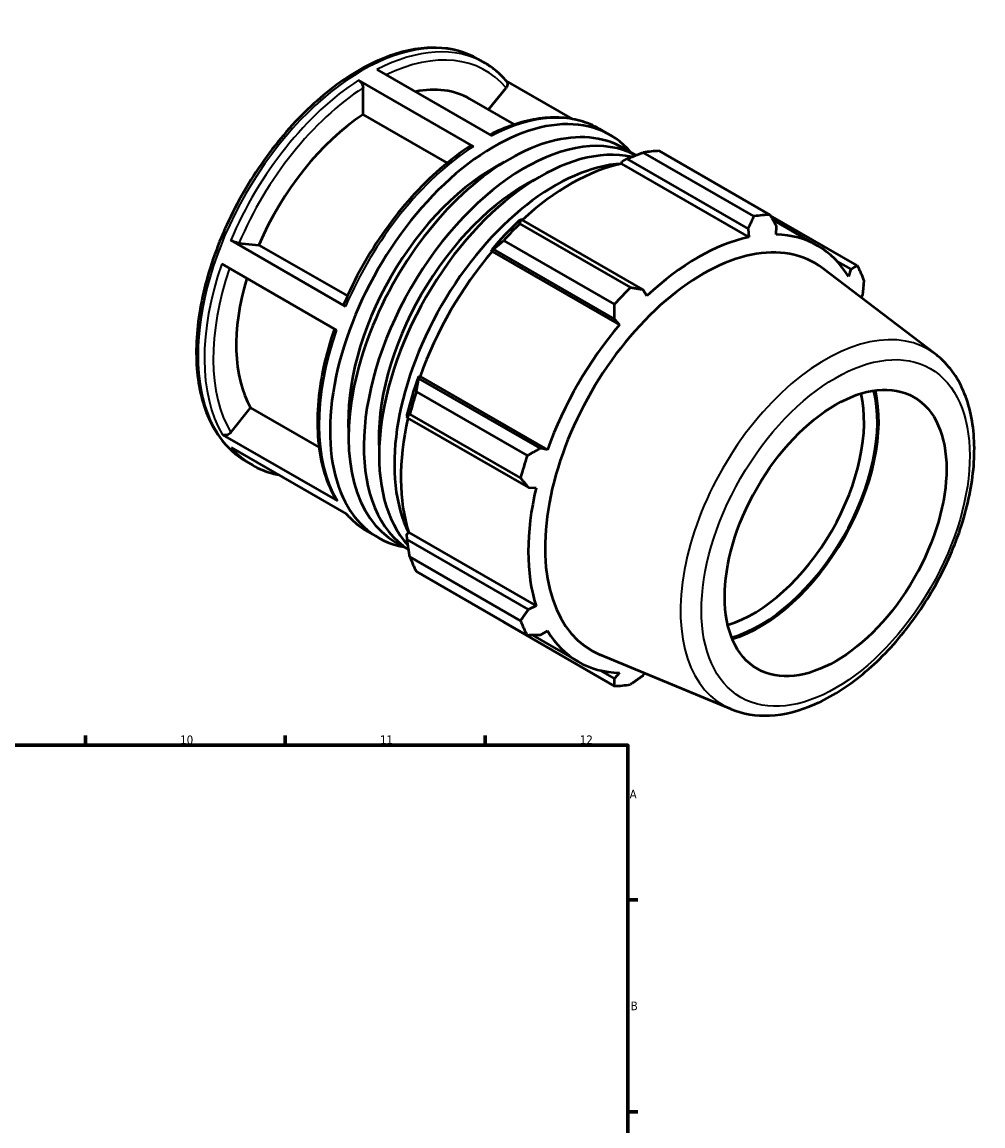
# Model space of a CAD drawing. Header units: millimetres. Extents: x -9 to 946, y -61 to 942.
# Tile 6 of 6: x 608 to 946, y 441 to 828. Entities that reach past the tile are written whole.
import ezdxf

# ---------------------------------------------------------------- set-up
doc = ezdxf.new("R2010")
doc.units = ezdxf.units.MM
for name, color, linetype, lineweight in [('Border (ANSI)', 7, 'Continuous', 70), ('Visible (ANSI)', 7, 'Continuous', 50), ('Visible Narrow (ANSI)', 7, 'Continuous', 35)]:
    doc.layers.add(name, color=color, linetype=linetype, lineweight=lineweight)
doc.styles.add('Note Text (ANSI)', font='tahoma.ttf')

# ---------------------------------------------------------------- blocks, each defined once
blk = doc.blocks.new('Borders Default Border')
at = {"layer": 'Border (ANSI)'}
for p, q in [((630.75, 574), (630.75, 577.45)), ((700.83, 574), (700.83, 577.45)), ((770.92, 574), (770.92, 577.45)), ((821, 519.75), (824.45, 519.75)), ((821, 445.5), (824.45, 445.5))]:
    blk.add_line(p, q, dxfattribs=at)
at = {"layer": 'Border (ANSI)', "flags": 128}
blk.add_lwpolyline([(20, 20), (20, 574), (821, 574), (821, 20), (20, 20)], dxfattribs=at)
at = {"layer": 'Border (ANSI)', "attachment_point": 7, "style": 'Note Text (ANSI)'}
for s, insert, char_height in [('10', (663.96, 574.34), 3.048), ('11', (734.04, 574.4), 3.048), ('12', (804.13, 574.4), 3.048), ('A', (821.63, 555.35), 3.05), ('B', (821.99, 481.1), 3.05)]:
    blk.add_mtext(s, dxfattribs=dict(at, insert=insert, char_height=char_height))

msp = doc.modelspace()

# ---------------------------------------------------------------- linework, layer by layer
at = {"layer": 'Visible (ANSI)'}
for p, q in [((768.493, 814.641), (770.695, 813.373)), ((732.947, 810.963), (773.252, 787.753)), ((766.853, 784.029), (726.548, 807.24)), ((801.729, 793.573), (778.298, 807.066)), ((728.104, 795.221), (728.104, 804.542)), ((772.089, 796.905), (778.29, 804.616)), ((765.476, 800.713), (781.138, 791.694)), ((757.636, 778.214), (728.104, 795.221)), ((811, 790.163), (814.758, 787.999)), ((819.301, 783.503), (823.835, 780.892)), ((831.986, 782.42), (870.832, 760.05)), ((818.787, 777.924), (818.979, 778.741)), ((818.979, 778.741), (820.644, 779.637)), ((820.644, 779.637), (863.19, 755.136)), ((865.246, 759.509), (826.399, 781.879)), ((818.787, 777.924), (863.468, 752.194)), ((901.476, 742.267), (870.949, 759.846)), ((783.697, 758.36), (782.802, 757.908)), ((783.062, 756.923), (821.909, 734.552)), ((826.243, 733.86), (783.697, 758.36)), ((863.19, 755.136), (863.468, 752.194)), ((871.862, 758.248), (887.573, 749.201)), ((873.052, 753.124), (873.084, 756.095)), ((681.683, 751.092), (721.989, 727.882)), ((816.322, 728.66), (777.475, 751.03)), ((684.588, 750.073), (691.565, 749.433)), ((691.565, 749.433), (722.602, 731.56)), ((773.115, 747.69), (773.804, 747.925)), ((773.411, 747.204), (773.115, 747.69)), ((773.411, 747.204), (818.091, 721.474)), ((773.804, 747.925), (816.35, 723.424)), ((894.436, 743.683), (899.209, 740.934)), ((718.818, 719.629), (678.513, 742.84)), ((928.919, 711.143), (889.329, 741.298)), ((899.209, 740.934), (898.361, 738.436)), ((827.675, 731.583), (826.243, 733.86)), ((902.909, 730.954), (903.307, 731.855)), ((816.35, 723.424), (818.091, 721.474)), ((747.679, 702.675), (747.534, 703.382)), ((747.534, 703.382), (748.102, 703.368)), ((790.225, 678.174), (747.679, 702.675)), ((748.102, 703.368), (792.782, 677.638)), ((746.832, 697.954), (785.678, 675.583)), ((681.69, 683.7), (688.666, 692.375)), ((688.666, 692.375), (712.648, 678.564)), ((743.521, 689.871), (743.581, 688.876)), ((783.364, 667.792), (744.518, 690.162)), ((743.581, 688.876), (786.127, 664.376)), ((678.785, 682.918), (719.09, 659.708)), ((722.319, 655.179), (682.014, 678.39)), ((792.782, 677.638), (790.225, 678.174)), ((687.201, 673.475), (689.403, 672.206)), ((786.127, 664.376), (788.812, 664.27)), ((729.708, 648.996), (733.466, 646.832)), ((743.521, 648.044), (744.132, 648.618)), ((743.581, 646.159), (743.521, 648.044)), ((744.132, 648.618), (788.812, 622.888)), ((739.634, 645.16), (744.119, 642.577)), ((786.127, 621.658), (743.581, 646.159)), ((744.518, 640.056), (783.364, 617.686)), ((785.678, 612.559), (746.832, 634.93)), ((788.812, 622.888), (786.127, 621.658)), ((777.475, 617.146), (816.322, 594.776)), ((787.532, 612.564), (803.57, 603.329)), ((790.225, 612.58), (792.782, 614.093)), ((857.24, 586.671), (811.287, 605.776)), ((816.35, 597.418), (811.453, 600.238)), ((818.091, 599.405), (816.35, 597.418)), ((826.243, 598.378), (826.906, 599.283))]:
    msp.add_line(p, q, dxfattribs=at)
for centre, major_axis, start_param, end_param in [((731.605, 741.894), (33.872, 58.819), 0, 0.4696912), ((731.605, 741.894), (-33.872, -58.819), 3.9980676, 4.9118302), ((774.112, 717.416), (40.646, 70.583), 6.0828505, 9.6251128), ((779.468, 714.331), (39.833, 69.172), 0, 3.1415927), ((784.823, 711.247), (39.833, 69.172), 0.0208509, 3.1194786), ((790.179, 708.163), (39.833, 69.172), 0.1770998, 2.9629277), ((804.73, 699.783), (45.162, 78.426), 0.3435016, 0.4380292), ((774.112, 717.416), (-36.13, -62.741), 3.8569358, 5.5678422), ((795.535, 705.079), (39.833, 69.172), 0.3588266, 2.7786578), ((800.891, 701.994), (42.001, 72.936), 0.4780318, 1.0719493), ((784.823, 711.247), (-36.13, -62.741), 3.8569358, 5.5678422), ((843.577, 677.413), (45.162, 78.426), 0.3435016, 0.4380292), ((800.891, 701.994), (-42.453, -73.72), 4.2304897, 4.4050227), ((804.73, 699.783), (45.162, 78.426), 1.1288997, 1.2234273), ((847.383, 675.221), (39.129, 67.949), 6.2086528, 9.4993104), ((845.572, 676.265), (-42.001, -72.936), 3.6196245, 4.2304897), ((845.572, 676.265), (42.001, 72.936), 5.975819, 6.5866842), ((800.891, 701.994), (42.001, 72.936), 1.26343, 1.8742952), ((843.577, 677.413), (45.162, 78.426), 5.8412887, 5.9358163), ((731.605, 741.894), (-33.872, -58.819), 5.1003126, 5.9590278), ((843.577, 677.413), (-45.162, -78.426), 4.2704924, 4.36502), ((845.572, 676.265), (-42.001, -72.936), 4.4050227, 5.0158879), ((800.891, 701.994), (-42.453, -73.72), 5.0158879, 5.1904208), ((804.73, 699.783), (45.162, 78.426), 1.9142979, 2.0088255), ((864.975, 665.091), (-27.447, -47.662), 0.5520688, 2.5895238), ((867.308, 663.747), (29.094, 50.522), 3.6829295, 5.7418484), ((867.308, 663.747), (29.417, 51.084), 3.6905276, 5.7342503), ((800.891, 701.994), (42.001, 72.936), 2.0656152, 2.6596934), ((843.577, 677.413), (-45.162, -78.426), 5.0558906, 5.1504181), ((845.572, 676.265), (-42.001, -72.936), 5.1904208, 5.8012861), ((804.73, 699.783), (-45.162, -78.426), 5.8412887, 5.9358163), ((843.577, 677.413), (-45.162, -78.426), 5.8412887, 5.9358163), ((845.572, 676.265), (-42.001, -72.936), 5.975819, 6.5866842), ((843.577, 677.413), (-45.162, -78.426), 0.3435016, 0.4380292)]:
    msp.add_ellipse(centre, major_axis=major_axis, ratio=0.5780931, start_param=start_param, end_param=end_param, dxfattribs=at)
msp.add_ellipse((893.875, 648.448), major_axis=(-27.447, -47.662), ratio=0.5780931, dxfattribs=at)
for points, knots in [([(768.493, 814.641), (764.137, 817.149), (759.122, 818.492), (748.212, 818.769), (742.294, 817.633), (730.088, 812.958), (723.791, 809.348), (711.552, 800.042), (705.614, 794.339), (694.702, 781.442), (689.728, 774.253), (681.229, 759.109), (677.704, 751.157), (672.452, 735.264), (670.727, 727.327), (669.277, 712.24), (669.554, 705.093), (672.147, 692.337), (674.457, 686.716), (680.318, 678.539), (683.519, 675.595), (687.201, 673.475)], [5.4997209, 5.4997209, 5.4997209, 5.4997209, 5.8036007, 5.8036007, 6.1179033, 6.1179033, 6.4415172, 6.4415172, 6.7659738, 6.7659738, 7.0896673, 7.0896673, 7.4130603, 7.4130603, 7.7368305, 7.7368305, 8.0613541, 8.0613541, 8.3844603, 8.3844603, 8.6413135, 8.6413135, 8.6413135, 8.6413135]), ([(778.458, 806.881), (778.009, 807.407), (777.545, 807.915), (776.59, 808.896), (776.099, 809.368), (775.088, 810.274), (774.569, 810.708), (773.506, 811.537), (772.961, 811.932), (771.846, 812.683), (771.277, 813.038), (770.695, 813.373)], [5.29687609, 5.29687609, 5.29687609, 5.29687609, 5.33744504, 5.33744504, 5.37801399, 5.37801399, 5.41858295, 5.41858295, 5.4591519, 5.4591519, 5.49972085, 5.49972085, 5.49972085, 5.49972085]), ([(726.548, 807.24), (726.74, 807.129), (726.966, 806.947), (727.32, 806.573), (727.512, 806.314), (727.783, 805.844), (727.911, 805.548), (728.059, 805.052), (728.104, 804.764), (728.104, 804.542)], [0, 0, 0, 0, 0.08140398, 0.08140398, 0.16288502, 0.16288502, 0.2444621, 0.2444621, 0.32612334, 0.32612334, 0.32612334, 0.32612334]), ([(778.456, 806.88), (778.502, 806.828), (778.542, 806.774), (778.69, 806.538), (778.77, 806.29), (778.807, 805.841), (778.768, 805.56), (778.608, 805.093), (778.456, 804.823), (778.29, 804.616)], [0.05706857, 0.05706857, 0.05706857, 0.05706857, 0.08140398, 0.08140398, 0.16288502, 0.16288502, 0.2444621, 0.2444621, 0.32612334, 0.32612334, 0.32612334, 0.32612334]), ([(811, 790.163), (808.9, 791.372), (806.645, 792.314), (801.901, 793.64), (799.41, 794.024), (794.262, 794.237), (791.604, 794.067), (786.18, 793.189), (783.413, 792.481), (777.975, 790.606), (775.306, 789.465), (772.636, 788.108)], [5.49972085, 5.49972085, 5.49972085, 5.49972085, 5.64627005, 5.64627005, 5.79281924, 5.79281924, 5.93936844, 5.93936844, 6.08591763, 6.08591763, 6.22464927, 6.22464927, 6.22464927, 6.22464927]), ([(765.724, 784.117), (762.143, 781.801), (758.596, 779.117), (751.679, 773.106), (748.31, 769.78), (741.861, 762.598), (738.781, 758.743), (733.011, 750.635), (730.322, 746.382), (725.424, 737.622), (723.216, 733.115), (721.286, 728.557)], [0.06134357, 0.06134357, 0.06134357, 0.06134357, 0.24833169, 0.24833169, 0.43531981, 0.43531981, 0.62230793, 0.62230793, 0.80929605, 0.80929605, 0.99628417, 0.99628417, 0.99628417, 0.99628417]), ([(765.724, 784.117), (765.734, 784.123), (765.743, 784.13), (765.889, 784.214), (766.081, 784.252), (766.435, 784.218), (766.661, 784.14), (766.853, 784.029)], [1.13567823, 1.13567823, 1.13567823, 1.13567823, 1.14163855, 1.14163855, 1.22311959, 1.22311959, 1.30452357, 1.30452357, 1.30452357, 1.30452357]), ([(684.588, 750.073), (684.422, 750.088), (684.181, 750.132), (683.726, 750.245), (683.432, 750.334), (682.925, 750.512), (682.622, 750.632), (682.14, 750.848), (681.875, 750.982), (681.683, 751.092)], [0.97809593, 0.97809593, 0.97809593, 0.97809593, 1.05969148, 1.05969148, 1.14122943, 1.14122943, 1.22270161, 1.22270161, 1.30412102, 1.30412102, 1.30412102, 1.30412102]), ([(721.989, 727.882), (721.797, 727.993), (721.61, 728.119), (721.382, 728.312), (721.302, 728.412), (721.276, 728.507), (721.278, 728.533), (721.289, 728.556)], [0, 0, 0, 0, 0.0814194, 0.0814194, 0.16289159, 0.16289159, 0.19607822, 0.19607822, 0.19607822, 0.19607822]), ([(718.038, 720.078), (716.487, 715.558), (715.224, 711.034), (713.302, 702.053), (712.654, 697.599), (712.023, 688.979), (712.042, 684.815), (712.757, 676.911), (713.453, 673.172), (715.518, 666.245), (716.887, 663.057), (718.581, 660.206)], [1.11166521, 1.11166521, 1.11166521, 1.11166521, 1.2957403, 1.2957403, 1.48278947, 1.48278947, 1.66983864, 1.66983864, 1.85688782, 1.85688782, 2.04393699, 2.04393699, 2.04393699, 2.04393699]), ([(857.24, 586.671), (861.402, 584.94), (866.003, 584.219), (875.934, 584.703), (881.3, 586.087), (892.326, 590.917), (897.991, 594.506), (908.838, 603.456), (914.017, 608.828), (923.361, 620.756), (927.531, 627.304), (934.489, 640.95), (937.278, 648.044), (941.198, 662.143), (942.322, 669.143), (942.706, 682.409), (941.96, 688.675), (938.501, 699.661), (935.833, 704.437), (931.194, 709.264), (930.09, 710.25), (928.919, 711.143)], [2.4326607, 2.4326607, 2.4326607, 2.4326607, 2.7138269, 2.7138269, 3.022995, 3.022995, 3.3538795, 3.3538795, 3.6864047, 3.6864047, 4.0168909, 4.0168909, 4.3469024, 4.3469024, 4.6783838, 4.6783838, 5.011353, 5.011353, 5.3333437, 5.3333437, 5.4251884, 5.4251884, 5.4251884, 5.4251884]), ([(681.69, 683.7), (681.523, 683.493), (681.282, 683.275), (680.828, 682.977), (680.533, 682.844), (680.026, 682.708), (679.724, 682.68), (679.242, 682.726), (678.977, 682.808), (678.785, 682.918)], [0.97809593, 0.97809593, 0.97809593, 0.97809593, 1.05969148, 1.05969148, 1.14122943, 1.14122943, 1.22270161, 1.22270161, 1.30412102, 1.30412102, 1.30412102, 1.30412102]), ([(689.403, 672.206), (691.503, 670.997), (693.757, 670.055), (696.964, 669.159), (697.812, 668.96), (698.674, 668.796)], [2.3581282, 2.3581282, 2.3581282, 2.3581282, 2.50467739, 2.50467739, 2.5561858, 2.5561858, 2.5561858, 2.5561858]), ([(719.09, 659.708), (718.898, 659.819), (718.711, 659.997), (718.592, 660.188), (718.586, 660.197), (718.581, 660.206)], [0, 0, 0, 0, 0.081419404, 0.081419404, 0.085525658, 0.085525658, 0.085525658, 0.085525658]), ([(722.105, 655.303), (722.504, 654.843), (722.914, 654.396), (723.813, 653.473), (724.304, 653.001), (725.315, 652.095), (725.833, 651.661), (726.897, 650.832), (727.442, 650.437), (728.557, 649.686), (729.126, 649.331), (729.708, 648.996)], [2.1600706, 2.1600706, 2.1600706, 2.1600706, 2.19585239, 2.19585239, 2.23642134, 2.23642134, 2.27699029, 2.27699029, 2.31755925, 2.31755925, 2.3581282, 2.3581282, 2.3581282, 2.3581282])]:
    msp.add_open_spline(points, degree=3, knots=knots, dxfattribs=at)
for points, weights in [([(820.644, 779.637), (823.438, 780.749), (826.399, 781.879)], [1.00484442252, 1.00921165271, 1.01277043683]), ([(863.19, 755.136), (864.208, 757.271), (865.246, 759.509)], [1.00223123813, 1.00152386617, 1]), ([(870.832, 760.05), (871.992, 758.026), (873.084, 756.095)], [1, 1.00152386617, 1.00223123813]), ([(783.062, 756.923), (783.361, 757.671), (783.697, 758.36)], [1.01277043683, 1.00921165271, 1.00484442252]), ([(773.804, 747.925), (775.577, 749.46), (777.475, 751.03)], [1.00484442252, 1.00921165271, 1.01277043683]), ([(899.209, 740.934), (900.331, 741.58), (901.476, 742.267)], [1.00223123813, 1.00152386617, 1]), ([(903.79, 737.14), (903.555, 734.437), (903.307, 731.855)], [1, 1.00152386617, 1.00223123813]), ([(821.909, 734.552), (824.131, 734.193), (826.243, 733.86)], [1, 1.00152386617, 1.00223123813]), ([(816.35, 723.424), (816.347, 725.982), (816.322, 728.66)], [1.00223123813, 1.00152386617, 1]), ([(746.832, 697.954), (747.239, 700.377), (747.679, 702.675)], [1.01277043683, 1.00921165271, 1.00484442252]), ([(743.581, 688.876), (744.014, 689.52), (744.518, 690.162)], [1.00484442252, 1.00921165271, 1.01277043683]), ([(785.678, 675.583), (788.009, 676.899), (790.225, 678.174)], [1, 1.00152386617, 1.00223123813]), ([(786.127, 664.376), (784.785, 666.042), (783.364, 667.792)], [1.00223123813, 1.00152386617, 1]), ([(744.518, 640.056), (744.014, 643.184), (743.581, 646.159)], [1.01277043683, 1.00921165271, 1.00484442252]), ([(783.364, 617.686), (784.785, 619.706), (786.127, 621.658)], [1, 1.00152386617, 1.00223123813]), ([(777.475, 617.146), (777.38, 617.27), (777.284, 617.393)], [1.01277043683, 1.01259023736, 1.0124079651]), ([(790.225, 612.58), (788.009, 612.563), (785.678, 612.559)], [1.00223123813, 1.00152386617, 1]), ([(816.322, 594.776), (816.347, 596.118), (816.35, 597.418)], [1, 1.00152386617, 1.00223123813]), ([(826.243, 598.378), (824.131, 596.872), (821.909, 595.318)], [1.00223123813, 1.00152386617, 1])]:
    msp.add_rational_spline(points, weights, degree=2, dxfattribs=at)
at = {"layer": 'Visible Narrow (ANSI)'}
for centre, major_axis, start_param, end_param in [((727.847, 744.058), (-40.646, -70.583), 3.1415927, 6.2831853), ((730.049, 742.79), (40.646, 70.583), 0, 0.7331201), ((731.605, 741.894), (39.548, 68.677), 6.0819685, 6.9849279), ((730.049, 742.79), (-40.646, -70.583), 3.9858827, 4.9219103), ((731.605, 741.894), (39.548, 68.677), 0.8459807, 1.7789189), ((770.354, 719.579), (40.646, 70.583), 0, 0.7331201), ((770.354, 719.579), (40.646, 70.583), 0.84429, 1.7803177), ((730.049, 742.79), (-40.646, -70.583), 5.0330802, 5.9691079), ((731.605, 741.894), (-39.548, -68.677), 5.0423153, 5.9677091), ((890.393, 650.454), (35.939, 62.409), 6.2086528, 9.4993104), ((770.354, 719.579), (-40.646, -70.583), 5.0330802, 5.9691079), ((730.049, 742.79), (-40.646, -70.583), 6.0802778, 6.2831853), ((770.354, 719.579), (-40.646, -70.583), 6.0802778, 6.2831853)]:
    msp.add_ellipse(centre, major_axis=major_axis, ratio=0.5780931, start_param=start_param, end_param=end_param, dxfattribs=at)
msp.add_ellipse((893.875, 648.448), major_axis=(-33.209, -57.669), ratio=0.5780931, dxfattribs=at)

# ---------------------------------------------------------------- block references
msp.add_blockref('Borders Default Border', (0, 0))

doc.saveas('drawing.dxf')
